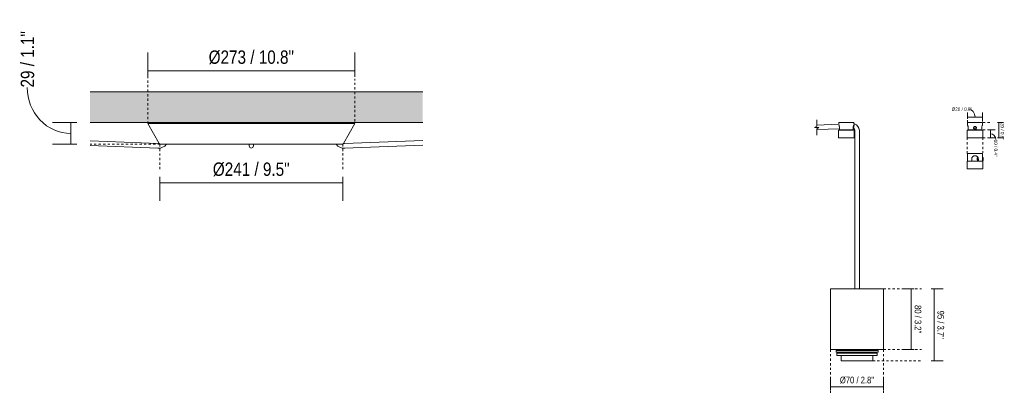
# Model space of a CAD drawing. Header units: millimetres. Extents: x 5395 to 10045, y 397 to 7363.
# Tile 8 of 9: x 8705 to 10004, y 1638 to 2136. Entities that reach past the tile are written whole.
import ezdxf

# ---------------------------------------------------------------- set-up
doc = ezdxf.new("R2010")
doc.units = ezdxf.units.MM
doc.linetypes.add('Dash', pattern=[6, 3, -3])
doc.layers.add('A-ANNO-DIMS', color=7, linetype='Dash', lineweight=9, true_color=0xd2d2d2)
for name, color, linetype, lineweight in [('A-ANNO-DIMS-2', 7, 'Continuous', 9), ('A-ANNO-DIMS-4', 7, 'Continuous', 9), ('A-ANNO-DIMS-8', 7, 'Continuous', 9), ('A-CLNG', 7, 'Continuous', 9), ('E-LITE-EQPM', 7, 'Continuous', 20)]:
    doc.layers.add(name, color=color, linetype=linetype, lineweight=lineweight)
doc.styles.add('Arial Narrow_3', font='ARIALN.TTF', dxfattribs={"height": 17.6})
doc.styles.add('Arial Narrow_4', font='ARIALN.TTF', dxfattribs={"height": 8.8})
doc.styles.add('Arial Narrow_5', font='ARIALN.TTF', dxfattribs={"height": 4.4})
doc.dimstyles.new('FARO_-_2_2mm_Arial_Narrow_mm_Inch_Left_1', dxfattribs={"dimscale": 304.8, "dimtxt": 18.012385, "dimasz": 0, "dimexe": 0.07874, "dimexo": 0.0625, "dimgap": 0.013123, "dimtad": 1, "dimdec": 0, "dimzin": 0, "dimdsep": 46, "dimtxsty": 'Arial Narrow_3', "dimblk1": 'NONE', "dimblk2": 'NONE', "dimsah": 1, "dimcen": 0.09, "dimadec": 0, "dimazin": 0, "dimtfac": 1, "dimtdec": 4, "dimtix": 1, "dimtmove": 1, "dimatfit": 3, "dimfxl": 0.026247, "dimfxlon": 1, "dimtvp": 1, "dimtolj": 1, "dimtzin": 0, "dimarcsym": 2})
doc.dimstyles.new('FARO_-_2_2mm_Arial_Narrow_mm_Inch_Right_1', dxfattribs={"dimscale": 304.8, "dimtxt": 18.012385, "dimasz": 0, "dimexe": 0.07874, "dimexo": 0.0625, "dimgap": 0.013123, "dimtad": 1, "dimdec": 0, "dimzin": 0, "dimdsep": 46, "dimtxsty": 'Arial Narrow_3', "dimblk1": 'NONE', "dimblk2": 'NONE', "dimsah": 1, "dimcen": 0.09, "dimadec": 0, "dimazin": 0, "dimtfac": 1, "dimtdec": 4, "dimtix": 1, "dimtmove": 0, "dimatfit": 3, "dimfxl": 0.026247, "dimfxlon": 1, "dimtvp": 1, "dimtolj": 1, "dimtzin": 0, "dimarcsym": 2})
doc.dimstyles.new('FARO_-_2_2mm_Arial_Narrow_mm_Inch_Right_2', dxfattribs={"dimscale": 304.8, "dimtxt": 9.006193, "dimasz": 0, "dimexe": 0.03937, "dimexo": 0.0625, "dimgap": 0.006562, "dimtad": 1, "dimdec": 0, "dimzin": 0, "dimdsep": 46, "dimtxsty": 'Arial Narrow_4', "dimblk1": 'NONE', "dimblk2": 'NONE', "dimsah": 1, "dimcen": 0.09, "dimadec": 0, "dimazin": 0, "dimtfac": 1, "dimtdec": 4, "dimtix": 1, "dimtmove": 0, "dimatfit": 3, "dimfxl": 0.013123, "dimfxlon": 1, "dimtvp": 1, "dimtolj": 1, "dimtzin": 0, "dimarcsym": 2})
doc.dimstyles.new('FARO_-_2_2mm_Arial_Narrow_mm_Inch_Right_3', dxfattribs={"dimscale": 304.8, "dimtxt": 4.503096, "dimasz": 0, "dimexe": 0.019685, "dimexo": 0.0625, "dimgap": 0.003281, "dimtad": 1, "dimdec": 0, "dimzin": 0, "dimdsep": 46, "dimtxsty": 'Arial Narrow_5', "dimblk1": 'NONE', "dimblk2": 'NONE', "dimsah": 1, "dimcen": 0.09, "dimadec": 0, "dimazin": 0, "dimtfac": 1, "dimtdec": 4, "dimtix": 1, "dimtmove": 1, "dimatfit": 3, "dimfxl": 0.006562, "dimfxlon": 1, "dimtvp": 1, "dimtolj": 1, "dimtzin": 0, "dimarcsym": 2})
doc.dimstyles.new('FARO_-_2_2mm_Arial_Narrow_mm_Inch_Right_4', dxfattribs={"dimscale": 304.8, "dimtxt": 4.503096, "dimasz": 0, "dimexe": 0.019685, "dimexo": 0.0625, "dimgap": 0.003281, "dimtad": 1, "dimdec": 0, "dimzin": 0, "dimdsep": 46, "dimtxsty": 'Arial Narrow_5', "dimblk1": 'NONE', "dimblk2": 'NONE', "dimsah": 1, "dimcen": 0.09, "dimadec": 0, "dimazin": 0, "dimtfac": 1, "dimtdec": 4, "dimtix": 1, "dimtmove": 0, "dimatfit": 3, "dimfxl": 0.006562, "dimfxlon": 1, "dimtvp": 1, "dimtolj": 1, "dimtzin": 0, "dimarcsym": 2})

# ---------------------------------------------------------------- blocks, each defined once
blk = doc.blocks.new('64314-1 cable   _Suspended_tensor - 64314 MAMBO_CONGA_SAMBA Black structure pendant lamp with tensioner-568983-Alzado_PDF FLORON')
at = {"layer": 'E-LITE-EQPM'}
for p, q in [((7422, 1998.9), (7421.1, 1998.4)), ((7421.1, 1998.4), (7436.3, 1972.2)), ((7421.1, 1998.4), (7421.5, 1998.4)), ((7422, 1998.9), (7422.4, 1998.9)), ((7422.1, 1998.4), (7423, 1998.4)), ((7423, 1998.9), (7423.9, 1998.9)), ((7424.3, 1998.4), (7425.8, 1998.4)), ((7425.1, 1998.9), (7426.6, 1998.9)), ((7427.6, 1998.4), (7429.8, 1998.4)), ((7428.5, 1998.9), (7430.6, 1998.9)), ((7432.2, 1998.4), (7434.9, 1998.4)), ((7433, 1998.9), (7435.7, 1998.9)), ((7437.9, 1998.4), (7441, 1998.4)), ((7438.6, 1998.9), (7441.9, 1998.9)), ((7444.5, 1998.4), (7448.4, 1998.4)), ((7444.8, 1999.4), (7444.7, 1998.9)), ((7445.4, 1998.9), (7449.1, 1998.9)), ((7452.4, 1998.4), (7456.5, 1998.4)), ((7453, 1998.9), (7457.3, 1998.9)), ((7461.6, 1998.9), (7466.8, 1998.9)), ((7461.6, 1998.4), (7465.9, 1998.4)), ((7470.2, 1998.4), (7475.4, 1998.4)), ((7471.9, 1998.9), (7477.1, 1998.9)), ((7480.5, 1998.4), (7487.4, 1998.4)), ((7482.2, 1998.9), (7487.4, 1998.9)), ((7492.5, 1998.9), (7497.7, 1998.9)), ((7492.5, 1998.4), (7497.7, 1998.4)), ((7504.6, 1998.9), (7509.7, 1998.9)), ((7504.6, 1998.4), (7509.7, 1998.4)), ((7516.6, 1998.9), (7523.4, 1998.9)), ((7516.6, 1998.4), (7521.7, 1998.4)), ((7528.6, 1998.9), (7535.5, 1998.9)), ((7528.6, 1998.4), (7535.5, 1998.4)), ((7540.6, 1998.4), (7547.5, 1998.4)), ((7542.3, 1998.9), (7547.5, 1998.9)), ((7554.4, 1998.9), (7557.8, 1998.9)), ((7554.4, 1998.4), (7557.8, 1998.4)), ((7557.8, 1998.9), (7561.2, 1998.9)), ((7557.8, 1998.4), (7561.2, 1998.4)), ((7568.1, 1998.9), (7575, 1998.9)), ((7568.1, 1998.4), (7575, 1998.4)), ((7580.1, 1998.9), (7587, 1998.9)), ((7580.1, 1998.4), (7587, 1998.4)), ((7592.1, 1998.9), (7599, 1998.9)), ((7593.8, 1998.4), (7599, 1998.4)), ((7605.9, 1998.9), (7611, 1998.9)), ((7605.9, 1998.4), (7611, 1998.4)), ((7617.9, 1998.9), (7623, 1998.9)), ((7617.9, 1998.4), (7623, 1998.4)), ((7628.2, 1998.9), (7633.3, 1998.9)), ((7629, 1998.4), (7635.1, 1998.4)), ((7639.2, 1998.9), (7644.3, 1998.9)), ((7640.2, 1998.4), (7645.4, 1998.4)), ((7648.8, 1998.9), (7653.9, 1998.9)), ((7649.8, 1998.4), (7654.5, 1998.4)), ((7658.3, 1998.9), (7662.5, 1998.9)), ((7659.1, 1998.4), (7663.2, 1998.4)), ((7666.6, 1998.9), (7670.3, 1998.9)), ((7667.3, 1998.4), (7671.1, 1998.4)), ((7671, 1998.9), (7670.8, 1999.4)), ((7673.8, 1998.9), (7677.1, 1998.9)), ((7674.6, 1998.4), (7677.8, 1998.4)), ((7679.4, 1972.2), (7694.5, 1998.4)), ((7680, 1998.9), (7682.7, 1998.9)), ((7680.8, 1998.4), (7683.5, 1998.4)), ((7685.1, 1998.9), (7687.2, 1998.9)), ((7685.9, 1998.4), (7688, 1998.4)), ((7689, 1998.9), (7690.6, 1998.9)), ((7689.9, 1998.4), (7691.4, 1998.4)), ((7691.8, 1998.9), (7692.7, 1998.9)), ((7692.6, 1998.4), (7693.6, 1998.4)), ((7693.3, 1998.9), (7693.7, 1998.9)), ((7694.5, 1998.4), (7693.7, 1998.9)), ((7694.2, 1998.4), (7694.5, 1998.4)), ((7437.1, 1971.3), (7436.7, 1971.5)), ((7457, 1971.1), (7464.3, 1971.1)), ((7482.1, 1971.1), (7514.7, 1971.1)), ((7530.5, 1971.1), (7539, 1971.1)), ((7554.8, 1970.1), (7554.8, 1969.2)), ((7554.8, 1969.2), (7554.8, 1969)), ((7554.8, 1969), (7554.8, 1969)), ((7557.8, 1971.1), (7557.8, 1971.1)), ((7560.8, 1969.2), (7560.8, 1970.1)), ((7560.8, 1969), (7560.8, 1969.2)), ((7560.8, 1969), (7560.8, 1969)), ((7576.7, 1971.1), (7596.6, 1971.1)), ((7609.3, 1971.1), (7609.3, 1971.1)), ((7623.3, 1971.1), (7633.6, 1971.1)), ((7651.4, 1971.1), (7668.5, 1971.1)), ((7669.8, 1971.1), (7668.5, 1971.1)), ((7679, 1971.6), (7678.2, 1971.1))]:
    blk.add_line(p, q, dxfattribs=at)
at = {"layer": 'E-LITE-EQPM', "flags": 128}
for points in [[(7444.8, 1999.4), (7445.3, 2000), (7445.6, 2000)], [(7670.4, 1999.8), (7670.8, 1999.6), (7670.8, 1999.4)], [(7445.9, 1971.1), (7452.3, 1971.1), (7460.4, 1971.1), (7470, 1971.1), (7481, 1971.1), (7493.2, 1971.1), (7506.4, 1971.1), (7520.4, 1971.1), (7535, 1971.1), (7549.9, 1971.1), (7557.8, 1971.1)], [(7554.8, 1971.1), (7554.8, 1969.7), (7554.8, 1969)], [(7557.8, 1966), (7555.7, 1966.9), (7554.8, 1969)], [(7557.8, 1971.1), (7572.9, 1971.1), (7587.7, 1971.1), (7602.1, 1971.1), (7615.7, 1971.1), (7628.4, 1971.1), (7640.1, 1971.1), (7650.4, 1971.1), (7659.3, 1971.1), (7666.6, 1971.1), (7669.8, 1971.1)], [(7560.8, 1969), (7559.9, 1966.8), (7557.8, 1966)], [(7560.8, 1969), (7560.8, 1969.9), (7560.8, 1971.1)]]:
    blk.add_lwpolyline(points, dxfattribs=at)
at = {"layer": 'E-LITE-EQPM'}
for centre, major_axis, ratio, start_param, end_param in [((7557.8, 1969.2), (-3, 0), 0.999241, 0, 0.036829), ((7557.8, 1969.2), (3, 0), 0.99562, 3.141593, 3.178555), ((7557.8, 1969.2), (3, 0), 0.99562, 3.141593, 3.178555), ((7557.8, 1969.1), (3, 0), 0.99562, 3.141593, 3.178555), ((7557.8, 1969.1), (3, 0), 0.99562, 3.403392, 3.443058), ((7557.8, 1969.1), (3, 0), 0.99562, 5.98172, 6.021386), ((7557.8, 1969.2), (3, 0), 0.999241, 6.246357, 6.283185), ((7557.8, 1969.2), (3, 0), 0.99562, 6.246223, 6.283185), ((7557.8, 1969.2), (3, 0), 0.99562, 6.246223, 6.283185), ((7557.8, 1969.1), (3, 0), 0.99562, 6.246223, 6.283185)]:
    blk.add_ellipse(centre, major_axis=major_axis, ratio=ratio, start_param=start_param, end_param=end_param, dxfattribs=at)
blk = doc.blocks.new('64314-1 cable   _Suspended_tensor - 64314 MAMBO_CONGA_SAMBA Black structure pendant lamp with tensioner-570366-Alzado_PDF FLORON')
at = {"layer": 'E-LITE-EQPM'}
for p, q in [((7422, 1998.9), (7421.1, 1998.4)), ((7421.1, 1998.4), (7436.3, 1972.2)), ((7421.1, 1998.4), (7421.2, 1998.4)), ((7421.5, 1998.4), (7422.1, 1998.4)), ((7422, 1998.9), (7422.1, 1998.9)), ((7422.4, 1998.9), (7423, 1998.9)), ((7423, 1998.4), (7424.3, 1998.4)), ((7423.9, 1998.9), (7425.1, 1998.9)), ((7425.8, 1998.4), (7427.6, 1998.4)), ((7426.6, 1998.9), (7428.5, 1998.9)), ((7429.8, 1998.4), (7432.2, 1998.4)), ((7430.6, 1998.9), (7433, 1998.9)), ((7434.9, 1998.4), (7437.9, 1998.4)), ((7435.7, 1998.9), (7438.6, 1998.9)), ((7441, 1998.4), (7444.5, 1998.4)), ((7441.9, 1998.9), (7445.4, 1998.9)), ((7444.8, 1999.4), (7444.7, 1998.9)), ((7448.4, 1998.4), (7452.4, 1998.4)), ((7449.1, 1998.9), (7453, 1998.9)), ((7456.5, 1998.4), (7461.6, 1998.4)), ((7457.3, 1998.9), (7461.6, 1998.9)), ((7465.9, 1998.4), (7470.2, 1998.4)), ((7466.8, 1998.9), (7471.9, 1998.9)), ((7475.4, 1998.4), (7480.5, 1998.4)), ((7477.1, 1998.9), (7482.2, 1998.9)), ((7487.4, 1998.9), (7492.5, 1998.9)), ((7487.4, 1998.4), (7492.5, 1998.4)), ((7497.7, 1998.9), (7504.6, 1998.9)), ((7497.7, 1998.4), (7504.6, 1998.4)), ((7509.7, 1998.9), (7516.6, 1998.9)), ((7509.7, 1998.4), (7516.6, 1998.4)), ((7521.7, 1998.9), (7528.6, 1998.9)), ((7521.7, 1998.4), (7528.6, 1998.4)), ((7535.5, 1998.9), (7542.3, 1998.9)), ((7535.5, 1998.4), (7542.3, 1998.4)), ((7547.5, 1998.9), (7554.4, 1998.9)), ((7547.5, 1998.4), (7554.4, 1998.4)), ((7561.2, 1998.9), (7568.1, 1998.9)), ((7561.2, 1998.4), (7568.1, 1998.4)), ((7573.2, 1998.9), (7580.1, 1998.9)), ((7573.2, 1998.4), (7580.1, 1998.4)), ((7587, 1998.9), (7593.9, 1998.9)), ((7587, 1998.4), (7593.9, 1998.4)), ((7599, 1998.9), (7605.9, 1998.9)), ((7599, 1998.4), (7605.9, 1998.4)), ((7611, 1998.9), (7617.9, 1998.9)), ((7611, 1998.4), (7617.9, 1998.4)), ((7623, 1998.9), (7628.2, 1998.9)), ((7623, 1998.4), (7629, 1998.4)), ((7633.3, 1998.9), (7639.2, 1998.9)), ((7635, 1998.4), (7640.2, 1998.4)), ((7644.3, 1998.9), (7648.8, 1998.9)), ((7645.3, 1998.4), (7649.8, 1998.4)), ((7653.9, 1998.9), (7658.3, 1998.9)), ((7654.5, 1998.4), (7659.1, 1998.4)), ((7662.5, 1998.9), (7666.6, 1998.9)), ((7663.2, 1998.4), (7667.3, 1998.4)), ((7670.3, 1998.9), (7673.8, 1998.9)), ((7671, 1998.9), (7670.8, 1999.4)), ((7671.1, 1998.4), (7674.6, 1998.4)), ((7677.1, 1998.9), (7680, 1998.9)), ((7677.8, 1998.4), (7680.8, 1998.4)), ((7679.4, 1972.2), (7694.5, 1998.4)), ((7682.7, 1998.9), (7685.1, 1998.9)), ((7683.5, 1998.4), (7685.9, 1998.4)), ((7687.2, 1998.9), (7689, 1998.9)), ((7688, 1998.4), (7689.9, 1998.4)), ((7690.6, 1998.9), (7691.8, 1998.9)), ((7691.4, 1998.4), (7692.6, 1998.4)), ((7692.7, 1998.9), (7693.3, 1998.9)), ((7693.6, 1998.9), (7693.7, 1998.9)), ((7693.6, 1998.4), (7694.2, 1998.4)), ((7694.5, 1998.4), (7693.7, 1998.9)), ((7694.5, 1998.4), (7694.5, 1998.4)), ((7437.1, 1971.3), (7436.7, 1971.5)), ((7457, 1971.1), (7464.3, 1971.1)), ((7482.1, 1971.1), (7514.7, 1971.1)), ((7530.5, 1971.1), (7539, 1971.1)), ((7557.8, 1971.1), (7557.8, 1971.1)), ((7576.7, 1971.1), (7596.6, 1971.1)), ((7609.3, 1971.1), (7609.3, 1971.1)), ((7623.3, 1971.1), (7633.6, 1971.1)), ((7651.4, 1971.1), (7668.5, 1971.1)), ((7669.8, 1971.1), (7668.5, 1971.1)), ((7670.5, 1970.4), (7670.6, 1970.3)), ((7679, 1971.6), (7678.2, 1971.1)), ((7680.8, 1972.1), (7679.4, 1972.3))]:
    blk.add_line(p, q, dxfattribs=at)
at = {"layer": 'E-LITE-EQPM', "flags": 128}
for points in [[(7444.8, 1999.4), (7445.3, 2000), (7445.6, 2000)], [(7670.5, 1999.8), (7670.8, 1999.6), (7670.8, 1999.4)], [(7445.9, 1971.1), (7452.3, 1971.1), (7460.4, 1971.1), (7470, 1971.1), (7481, 1971.1), (7493.2, 1971.1), (7506.4, 1971.1), (7520.4, 1971.1), (7535, 1971.1), (7549.9, 1971.1), (7565, 1971.1), (7580, 1971.1), (7594.6, 1971.1), (7608.6, 1971.1), (7621.9, 1971.1), (7634.1, 1971.1), (7645.2, 1971.1), (7654.8, 1971.1), (7663, 1971.1), (7669.5, 1971.1), (7669.8, 1971.1)], [(7679.3, 1966.1), (7679.4, 1966), (7679.8, 1966)]]:
    blk.add_lwpolyline(points, dxfattribs=at)
blk = doc.blocks.new('64314-1 cable   _Suspended_tensor - 64314 MAMBO_CONGA_SAMBA Black structure pendant lamp with tensioner-570366-Alzado_PDF LH')
at = {"layer": 'E-LITE-EQPM'}
for p, q in [((8333.7, 1997.6), (8304.6, 1996.4)), ((8304.6, 1990.4), (8334.7, 1991.6)), ((8333.4, 1989.3), (8333.4, 1979.8)), ((8333.7, 2000), (8333.7, 1997.2)), ((8333.7, 2000), (8353.7, 2000)), ((8333.8, 1989.7), (8333.9, 1989.8)), ((8334.7, 1992.7), (8334.7, 1990)), ((8352.7, 1990), (8334.7, 1990)), ((8338.3, 1990), (8338.3, 1989.8)), ((8349.1, 1989.8), (8349.1, 1990)), ((8352.7, 1990), (8352.7, 1992.7)), ((8352.7, 1992.2), (8353.1, 1992.2)), ((8354.2, 1998.2), (8353.6, 1998.2)), ((8353.7, 1997.7), (8353.7, 2000)), ((8354, 1979.8), (8354, 1989.3)), ((8354.8, 1989.5), (8354.8, 1983.8)), ((8360.9, 1983.8), (8360.9, 1989.5)), ((8333.4, 1979.8), (8354, 1979.8)), ((8354.8, 1983.8), (8354.8, 1780)), ((8360.9, 1780), (8360.9, 1983.8)), ((8330.1, 1698.7), (8330.1, 1696.7)), ((8330.1, 1698.7), (8375.2, 1698.7)), ((8330.1, 1696.7), (8375.2, 1696.7)), ((8331.1, 1695.1), (8331.1, 1692.2)), ((8331.1, 1695.1), (8374.5, 1695.1)), ((8331.1, 1692.2), (8374.5, 1692.2)), ((8337.1, 1692.2), (8337.1, 1685.2)), ((8337.8, 1696.7), (8337.8, 1695.1)), ((8340.1, 1700), (8340.1, 1698.7)), ((8374.5, 1695.1), (8384.5, 1695.1)), ((8374.5, 1692.2), (8384.5, 1692.2)), ((8375.2, 1698.7), (8385.6, 1698.7)), ((8375.2, 1696.7), (8385.6, 1696.7)), ((8375.6, 1698.7), (8375.6, 1700)), ((8377.9, 1695.1), (8377.9, 1696.7)), ((8378.6, 1685.2), (8378.6, 1692.2)), ((8384.6, 1692.2), (8384.6, 1695.1)), ((8385.6, 1696.7), (8385.6, 1698.7)), ((8337.1, 1685.2), (8370.8, 1685.2)), ((8370.8, 1685.2), (8378.6, 1685.2))]:
    blk.add_line(p, q, dxfattribs=at)
at = {"layer": 'E-LITE-EQPM', "flags": 128}
for points in [[(8333.4, 1989.3), (8333.6, 1989.7), (8333.7, 1989.7)], [(8353.5, 1989.8), (8353, 1989.8), (8351.7, 1989.8), (8349.7, 1989.8), (8347.1, 1989.8), (8344.2, 1989.8), (8341.2, 1989.8), (8338.5, 1989.8), (8336.2, 1989.8), (8334.7, 1989.8), (8333.9, 1989.8), (8333.9, 1989.8)], [(8353.1, 1992.2), (8354.4, 1991.1), (8354.8, 1989.6), (8354.8, 1989.5)], [(8353.3, 1989.8), (8353.4, 1989.8), (8353.5, 1989.8)], [(8353.7, 1989.6), (8353.9, 1989.5), (8354, 1989.3)], [(8360.9, 1989.5), (8360.4, 1992.3), (8359.1, 1994.8), (8357.1, 1996.8), (8354.5, 1998.1), (8354.2, 1998.2)]]:
    blk.add_lwpolyline(points, dxfattribs=at)
at = {"layer": 'E-LITE-EQPM'}
for points, knots in [([(8334, 1996.2), (8334.1, 1996), (8334.2, 1995.5), (8334.4, 1994.9), (8334.5, 1994.5), (8334.6, 1994.1), (8334.6, 1993.8), (8334.7, 1993.3), (8334.7, 1992.9), (8334.7, 1992.7)], [0.4004282, 0.4004282, 0.4004282, 0.4004282, 0.5714286, 0.6785714, 0.7321429, 0.7857143, 0.8392857, 0.8928571, 1, 1, 1, 1]), ([(8352.7, 1992.7), (8352.7, 1993), (8352.7, 1993.6), (8352.9, 1994.8), (8353.1, 1995.6), (8353.3, 1996)], [0, 0, 0, 0, 0.1428571, 0.2857143, 0.5474976, 0.5474976, 0.5474976, 0.5474976]), ([(8354.2, 1998.2), (8354.2, 1998.2), (8354.1, 1997.9), (8354, 1996.9), (8353.8, 1995.7), (8353.7, 1994.9), (8353.5, 1994.2), (8353.5, 1993.7), (8353.4, 1993.3), (8353.3, 1992.9), (8353.2, 1992.6), (8353.2, 1992.3), (8353.2, 1992.2), (8353.1, 1992.2)], [-1, -1, -1, -1, -0.833333, -0.666667, -0.555556, -0.444444, -0.388889, -0.333333, -0.277778, -0.222222, -0.166667, -0.111111, 0, 0, 0, 0])]:
    blk.add_open_spline(points, degree=3, knots=knots, dxfattribs=at)
blk = doc.blocks.new('canopy_soporte - canopy-557651-Alzado_PDF SP')
at = {"layer": 'E-LITE-EQPM'}
for p, q in [((5546.7, 1989.3), (5546.7, 1979.8)), ((5547, 2000), (5547, 1997)), ((5547, 2000), (5567, 2000)), ((5548, 1992.7), (5548, 1990)), ((5566, 1990), (5548, 1990)), ((5551.6, 1990), (5551.6, 1989.8)), ((5555.5, 1993.3), (5557, 1994.4)), ((5556.1, 1991.5), (5555.5, 1993.3)), ((5557, 1991.5), (5556.1, 1991.5)), ((5557, 1994.4), (5558.5, 1993.3)), ((5557.9, 1991.5), (5557, 1991.5)), ((5558.5, 1993.3), (5557.9, 1991.5)), ((5562.4, 1989.8), (5562.4, 1990)), ((5566, 1990), (5566, 1992.7)), ((5567, 1997), (5567, 2000)), ((5567.3, 1979.8), (5567.3, 1989.3)), ((5546.7, 1979.8), (5567.3, 1979.8))]:
    blk.add_line(p, q, dxfattribs=at)
at = {"layer": 'E-LITE-EQPM', "flags": 128}
for points in [[(5546.7, 1989.3), (5546.9, 1989.7), (5547, 1989.7)], [(5566.8, 1989.8), (5566.6, 1989.8), (5565.9, 1989.8), (5564.9, 1989.8), (5563.5, 1989.8), (5561.8, 1989.8), (5560, 1989.8), (5558, 1989.8), (5555.9, 1989.8), (5553.9, 1989.8), (5552, 1989.8), (5550.4, 1989.8), (5549, 1989.8), (5548, 1989.8), (5547.4, 1989.8), (5547.2, 1989.8)], [(5567, 1989.6), (5567.2, 1989.6), (5567.3, 1989.3)]]:
    blk.add_lwpolyline(points, dxfattribs=at)
at = {"layer": 'E-LITE-EQPM'}
for start, end in [(90, 270), (270, 90)]:
    blk.add_arc((5557, 1992.8), 2, start, end, dxfattribs=at)
for points, knots in [([(5547, 1997), (5547, 1997), (5547, 1996.9), (5547.2, 1996.5), (5547.5, 1995.7), (5547.7, 1994.9), (5547.8, 1994.5), (5547.9, 1994.1), (5547.9, 1993.8), (5548, 1993.3), (5548, 1992.9), (5548, 1992.7)], [0, 0, 0, 0, 0.142857, 0.285714, 0.571429, 0.678571, 0.732143, 0.785714, 0.839286, 0.892857, 1, 1, 1, 1]), ([(5558.9, 1992.1), (5558.8, 1992), (5558.7, 1991.8), (5558.5, 1991.5), (5558.3, 1991.3), (5558, 1991.1), (5557.7, 1990.9), (5557.3, 1990.8), (5557, 1990.8), (5556.7, 1990.8), (5556.4, 1990.9), (5556.1, 1991), (5555.7, 1991.3), (5555.4, 1991.6), (5555.1, 1992.1), (5555, 1992.5), (5555, 1992.8)], [0.1111111, 0.1111111, 0.1111111, 0.1111111, 0.1666667, 0.2222222, 0.2777778, 0.3333333, 0.3888889, 0.4444444, 0.5138889, 0.5486111, 0.5833333, 0.6527778, 0.7222222, 0.7916667, 0.8611111, 1, 1, 1, 1]), ([(5555.1, 1993.5), (5555.2, 1993.6), (5555.3, 1993.8), (5555.5, 1994.1), (5555.7, 1994.3), (5556, 1994.5), (5556.3, 1994.7), (5556.7, 1994.8), (5557, 1994.8), (5557.3, 1994.8), (5557.6, 1994.7), (5557.9, 1994.6), (5558.3, 1994.3), (5558.6, 1994), (5558.9, 1993.5), (5559, 1993.1), (5559, 1992.8)], [0.1111111, 0.1111111, 0.1111111, 0.1111111, 0.1666667, 0.2222222, 0.2777778, 0.3333333, 0.3888889, 0.4444444, 0.5138889, 0.5486111, 0.5833333, 0.6527778, 0.7222222, 0.7916667, 0.8611111, 1, 1, 1, 1]), ([(5558.5, 1991.5), (5558.5, 1991.4), (5558.3, 1991.3), (5558, 1991.1), (5557.7, 1990.9), (5557.3, 1990.8), (5557, 1990.8), (5556.7, 1990.8), (5556.4, 1990.9), (5556.1, 1991), (5555.7, 1991.3), (5555.5, 1991.5), (5555.4, 1991.6)], [0.2222222, 0.2222222, 0.2222222, 0.2222222, 0.2777778, 0.3333333, 0.3888889, 0.4444444, 0.5138889, 0.5486111, 0.5833333, 0.6527778, 0.7222222, 0.7916667, 0.7916667, 0.7916667, 0.7916667]), ([(5555.5, 1994.1), (5555.5, 1994.2), (5555.7, 1994.3), (5556, 1994.5), (5556.3, 1994.7), (5556.7, 1994.8), (5557, 1994.8), (5557.3, 1994.8), (5557.6, 1994.7), (5557.9, 1994.6), (5558.3, 1994.3), (5558.5, 1994.1), (5558.6, 1994)], [0.2222222, 0.2222222, 0.2222222, 0.2222222, 0.2777778, 0.3333333, 0.3888889, 0.4444444, 0.5138889, 0.5486111, 0.5833333, 0.6527778, 0.7222222, 0.7916667, 0.7916667, 0.7916667, 0.7916667]), ([(5566, 1992.7), (5566, 1993), (5566, 1993.6), (5566.2, 1994.9), (5566.6, 1996), (5566.9, 1996.8), (5567, 1997), (5567, 1997)], [0, 0, 0, 0, 0.142857, 0.285714, 0.571429, 0.785714, 1, 1, 1, 1])]:
    blk.add_open_spline(points, degree=3, knots=knots, dxfattribs=at)
for points in [[(5555.2, 1992), (5555.2, 1992), (5555.1, 1992.1), (5555.1, 1992.1)], [(5558.8, 1993.6), (5558.8, 1993.6), (5558.9, 1993.5), (5558.9, 1993.5)]]:
    blk.add_open_spline(points, degree=3, dxfattribs=at)
blk = doc.blocks.new('canopy_soporte - canopy-V1-Alzado_PDF SP')
at = {"layer": 'E-LITE-EQPM'}
for p, q in [((5547, 1959), (5547, 1949)), ((5547, 1959), (5557, 1959)), ((5552.6, 1949), (5552.6, 1951.7)), ((5557, 1959), (5567, 1959)), ((5560.7, 1953.8), (5559.7, 1952.8)), ((5559.7, 1952.8), (5559.7, 1950.8)), ((5559.7, 1950.8), (5560.7, 1949.8)), ((5560.8, 1953.8), (5560.7, 1953.8)), ((5560.7, 1949.8), (5560.7, 1953.8)), ((5560.7, 1949.8), (5561.4, 1949.8)), ((5561.4, 1951.7), (5561.4, 1949)), ((5567, 1953.8), (5567, 1959)), ((5567.7, 1953.8), (5567, 1953.8)), ((5567, 1949.8), (5567.7, 1949.8)), ((5567, 1949), (5567, 1949.8)), ((5567.7, 1953.8), (5567.7, 1949.8)), ((5546.7, 1948.3), (5546.7, 1938.8)), ((5546.7, 1938.8), (5557, 1938.8)), ((5552.6, 1949), (5547, 1949)), ((5550.1, 1949), (5550.1, 1948.8)), ((5552.6, 1948.8), (5552.6, 1949)), ((5557, 1938.8), (5567.3, 1938.8)), ((5561.4, 1949), (5561.4, 1948.8)), ((5567, 1949), (5561.4, 1949)), ((5563.9, 1948.8), (5563.9, 1949)), ((5567.3, 1938.8), (5567.3, 1948.3))]:
    blk.add_line(p, q, dxfattribs=at)
at = {"layer": 'E-LITE-EQPM', "flags": 128}
for points in [[(5546.7, 1948.3), (5546.9, 1948.7), (5547.2, 1948.8)], [(5557, 1948.8), (5555, 1948.8), (5553, 1948.8), (5551.2, 1948.8), (5549.7, 1948.8), (5548.5, 1948.8), (5547.7, 1948.8), (5547.3, 1948.8), (5547.2, 1948.8)], [(5547.2, 1948.8), (5547.4, 1948.8), (5548.1, 1948.8), (5549.1, 1948.8), (5549.2, 1948.8)], [(5566.8, 1948.8), (5566.6, 1948.8), (5565.9, 1948.8), (5564.9, 1948.8), (5563.5, 1948.8), (5561.8, 1948.8), (5560, 1948.8), (5558, 1948.8), (5557, 1948.8)], [(5564.8, 1948.8), (5565.5, 1948.8), (5566.3, 1948.8), (5566.7, 1948.8), (5566.8, 1948.8)], [(5566.8, 1948.8), (5567.2, 1948.6), (5567.3, 1948.3)]]:
    blk.add_lwpolyline(points, dxfattribs=at)
at = {"layer": 'E-LITE-EQPM'}
for points, knots in [([(5552.6, 1951.7), (5552.6, 1952), (5552.7, 1952.6), (5553.2, 1953.9), (5554.1, 1955), (5555.5, 1955.8), (5556.5, 1956), (5557, 1956)], [0, 0, 0, 0, 0.142857, 0.285714, 0.571429, 0.785714, 1, 1, 1, 1]), ([(5557, 1956), (5557.3, 1956), (5558, 1955.9), (5559.2, 1955.5), (5560.2, 1954.7), (5560.8, 1953.9), (5561, 1953.5), (5561.1, 1953.1), (5561.2, 1952.8), (5561.3, 1952.3), (5561.4, 1951.9), (5561.4, 1951.7)], [0, 0, 0, 0, 0.142857, 0.285714, 0.571429, 0.678571, 0.732143, 0.785714, 0.839286, 0.892857, 1, 1, 1, 1]), ([(5567, 1953.7), (5567, 1953.7), (5567, 1953.8), (5567, 1953.8), (5567, 1953.8)], [0.3888889, 0.3888889, 0.3888889, 0.3888889, 0.4444444, 0.5138889, 0.5138889, 0.5138889, 0.5138889])]:
    blk.add_open_spline(points, degree=3, knots=knots, dxfattribs=at)
for points in [[(5566.8, 1951.8), (5566.8, 1951.9), (5566.8, 1952.2), (5566.8, 1952.5), (5566.8, 1952.8), (5566.9, 1953), (5566.9, 1953.1)], [(5566.8, 1951.1), (5566.8, 1951.3), (5566.8, 1951.6), (5566.8, 1951.8)], [(5566.9, 1950.6), (5566.9, 1950.7), (5566.8, 1950.8), (5566.8, 1951)], [(5566.9, 1953.3), (5566.9, 1953.4), (5566.9, 1953.5), (5566.9, 1953.5)], [(5567, 1950), (5566.9, 1950.1), (5566.9, 1950.2), (5566.9, 1950.3)], [(5567, 1949.8), (5567, 1949.8), (5567, 1949.8), (5567, 1949.9), (5567, 1949.9)]]:
    blk.add_open_spline(points, degree=3, dxfattribs=at)
blk = doc.blocks.new('DIMBLOCK10-Alzado_PDF FLORON')
at = {"layer": 'A-ANNO-DIMS-8', "color": 251, "true_color": 0x5b5b5b, "transparency": 16777216}
for p, q in [((8873.6, 2060.2), (8873.6, 2092.2)), ((9147, 2060.2), (9147, 2092.2)), ((8873.6, 2068.2), (9147, 2068.2)), ((8873.6, 2068.2), (8873.6, 2060.2)), ((9147, 2068.2), (9147, 2060.2))]:
    blk.add_line(p, q, dxfattribs=at)
at = {"layer": 'A-ANNO-DIMS-8', "color": 0, "transparency": 16777216, "insert": (8954, 2095), "char_height": 17.6, "width": 135.179, "attachment_point": 1, "line_spacing_factor": 0.974696, "style": 'Arial Narrow_3'}
blk.add_mtext('Ø273 / 10.8"', dxfattribs=at)
blk = doc.blocks.new('_None')
blk = doc.blocks.new('DIMBLOCK11-Alzado_PDF FLORON')
at = {"layer": 'A-ANNO-DIMS-8', "color": 251, "true_color": 0x5b5b5b, "transparency": 16777216}
for p, q in [((8889.7, 1928.2), (8889.7, 1896.2)), ((8889.7, 1920.2), (8889.7, 1928.2)), ((9130.9, 1928.2), (9130.9, 1896.2)), ((9130.9, 1920.2), (9130.9, 1928.2)), ((8889.7, 1920.2), (9130.9, 1920.2))]:
    blk.add_line(p, q, dxfattribs=at)
at = {"layer": 'A-ANNO-DIMS-8', "color": 0, "transparency": 16777216, "insert": (8959.5, 1947), "char_height": 17.6, "width": 121.798, "attachment_point": 1, "line_spacing_factor": 0.974696, "style": 'Arial Narrow_3'}
blk.add_mtext('Ø241 / 9.5"', dxfattribs=at)
blk = doc.blocks.new('DIMBLOCK12-Alzado_PDF FLORON')
at = {"layer": 'A-ANNO-DIMS-8', "color": 251, "true_color": 0x5b5b5b, "transparency": 16777216}
for p, q in [((8779.9, 2000), (8747.9, 2000)), ((8771.9, 2000), (8771.9, 1971.1)), ((8771.9, 2000), (8779.9, 2000)), ((8779.9, 1971.1), (8747.9, 1971.1)), ((8771.9, 1971.1), (8779.9, 1971.1))]:
    blk.add_line(p, q, dxfattribs=at)
blk.add_ellipse((8771.9, 2046.1), major_axis=(0, 60.6), ratio=0.9469, start_param=1.570796, end_param=3.141593, dxfattribs=at)
at = {"layer": 'A-ANNO-DIMS-8', "color": 0, "transparency": 16777216, "insert": (8706, 2046.1), "char_height": 17.6, "width": 89.547, "attachment_point": 1, "rotation": 90, "line_spacing_factor": 0.974696, "style": 'Arial Narrow_3'}
blk.add_mtext('29 / 1.1"', dxfattribs=at)
blk = doc.blocks.new('DIMBLOCK14-Alzado_PDF LH')
at = {"layer": 'A-ANNO-DIMS-4', "color": 251, "true_color": 0x5b5b5b, "transparency": 16777216}
for p, q in [((9774.8, 1650.4), (9774.8, 1662.7)), ((9774.8, 1650.7), (9844.8, 1650.7)), ((9774.8, 1650.7), (9774.8, 1646.7)), ((9844.8, 1650.4), (9844.8, 1662.7)), ((9844.8, 1650.7), (9844.8, 1646.7))]:
    blk.add_line(p, q, dxfattribs=at)
at = {"layer": 'A-ANNO-DIMS-4', "color": 0, "transparency": 16777216, "insert": (9787.2, 1664.1), "char_height": 8.8, "width": 54.209, "attachment_point": 1, "line_spacing_factor": 0.974696, "style": 'Arial Narrow_4'}
blk.add_mtext('Ø70 / 2.8"', dxfattribs=at)
blk = doc.blocks.new('DIMBLOCK15-Alzado_PDF LH')
at = {"layer": 'A-ANNO-DIMS-4', "color": 251, "true_color": 0x5b5b5b, "transparency": 16777216}
for p, q in [((9881.6, 1780), (9869.4, 1780)), ((9881.4, 1700), (9881.4, 1780)), ((9881.4, 1780), (9885.4, 1780)), ((9881.6, 1700), (9869.4, 1700)), ((9881.4, 1700), (9885.4, 1700))]:
    blk.add_line(p, q, dxfattribs=at)
at = {"layer": 'A-ANNO-DIMS-4', "color": 0, "transparency": 16777216, "insert": (9894.7, 1758.7), "char_height": 8.8, "width": 44.774, "attachment_point": 1, "rotation": 270, "line_spacing_factor": 0.974696, "style": 'Arial Narrow_4'}
blk.add_mtext('80 / 3.2"', dxfattribs=at)
blk = doc.blocks.new('DIMBLOCK16-Alzado_PDF LH')
at = {"layer": 'A-ANNO-DIMS-4', "color": 251, "true_color": 0x5b5b5b, "transparency": 16777216}
for p, q in [((9907.5, 1780), (9923.5, 1780)), ((9911.5, 1780), (9907.5, 1780)), ((9911.5, 1685.2), (9911.5, 1780)), ((9907.5, 1685.2), (9923.5, 1685.2)), ((9911.5, 1685.2), (9907.5, 1685.2))]:
    blk.add_line(p, q, dxfattribs=at)
at = {"layer": 'A-ANNO-DIMS-4', "color": 0, "transparency": 16777216, "insert": (9924.8, 1751.3), "char_height": 8.8, "width": 44.774, "attachment_point": 1, "rotation": 270, "line_spacing_factor": 0.974696, "style": 'Arial Narrow_4'}
blk.add_mtext('95 / 3.7"', dxfattribs=at)
blk = doc.blocks.new('DIMBLOCK17-Alzado_PDF SP')
at = {"layer": 'A-ANNO-DIMS-2', "color": 251, "true_color": 0x5b5b5b, "transparency": 16777216}
for p, q in [((9955.6, 2006.4), (9955.6, 2012.9)), ((9955.6, 2006.9), (9975.5, 2006.9)), ((9955.6, 2006.9), (9955.6, 2004.9)), ((9975.5, 2006.4), (9975.5, 2012.9)), ((9975.5, 2006.9), (9975.5, 2004.9))]:
    blk.add_line(p, q, dxfattribs=at)
blk.add_ellipse((9957.4, 2006.9), major_axis=(0, 10.7), ratio=0.763614, start_param=4.712389, end_param=6.283185, dxfattribs=at)
at = {"layer": 'A-ANNO-DIMS-2', "color": 0, "transparency": 16777216, "insert": (9934.8, 2019.7), "char_height": 4.4, "width": 27.104, "attachment_point": 1, "line_spacing_factor": 0.974696, "style": 'Arial Narrow_5'}
blk.add_mtext('Ø20 / 0.8"', dxfattribs=at)
blk = doc.blocks.new('DIMBLOCK18-Alzado_PDF SP')
at = {"layer": 'A-ANNO-DIMS-2', "color": 251, "true_color": 0x5b5b5b, "transparency": 16777216}
for p, q in [((9984, 1990), (9992, 1990)), ((9986, 1990), (9984, 1990)), ((9986, 1990), (9986, 1979.8)), ((9984, 1979.8), (9992, 1979.8)), ((9986, 1979.8), (9984, 1979.8))]:
    blk.add_line(p, q, dxfattribs=at)
blk.add_ellipse((9986, 1977.2), major_axis=(0, 7.68), ratio=0.927685, start_param=4.712389, end_param=6.283185, dxfattribs=at)
at = {"layer": 'A-ANNO-DIMS-2', "color": 0, "transparency": 16777216, "insert": (9995.2, 1977.2), "char_height": 4.4, "width": 22.387, "attachment_point": 1, "rotation": 270, "line_spacing_factor": 0.974696, "style": 'Arial Narrow_5'}
blk.add_mtext('10 / 0.4"', dxfattribs=at)
blk = doc.blocks.new('DIMBLOCK19-Alzado_PDF SP')
at = {"layer": 'A-ANNO-DIMS-2', "color": 251, "true_color": 0x5b5b5b, "transparency": 16777216}
for p, q in [((9995.2, 2000), (10003.2, 2000)), ((9997.2, 2000), (9995.2, 2000)), ((9997.2, 2000), (9997.2, 1979.8)), ((9995.2, 1979.8), (10003.2, 1979.8)), ((9997.2, 1979.8), (9995.2, 1979.8))]:
    blk.add_line(p, q, dxfattribs=at)
at = {"layer": 'A-ANNO-DIMS-2', "color": 0, "transparency": 16777216, "insert": (10003.9, 1999.2), "char_height": 4.4, "width": 22.387, "attachment_point": 1, "rotation": 270, "line_spacing_factor": 0.974696, "style": 'Arial Narrow_5'}
blk.add_mtext('20 / 0.8"', dxfattribs=at)

msp = doc.modelspace()

# ---------------------------------------------------------------- hatches: boundary and pattern name
at = {"layer": 'A-CLNG', "true_color": 0xe8e8e8}
msp.add_hatch(color=254, dxfattribs=at).paths.add_polyline_path([(9015.4, 2000), (9236.7, 2000), (9236.7, 2040.5), (8797.5, 2040.5), (8797.5, 2000), (9013.7, 2000)], flags=0)

# ---------------------------------------------------------------- linework, layer by layer
at = {"layer": 'A-ANNO-DIMS'}
for p, q in [((8873.6, 1998.4), (8873.6, 2064.4)), ((9147, 2001.4), (9147, 2057.4)), ((9955.6, 2000), (9955.6, 2006.4)), ((9975.5, 2001.4), (9975.5, 2006.4)), ((9985.2, 2000), (9975.9, 2000)), ((9985.2, 1990), (9975.9, 1990)), ((9955.3, 1979.8), (9955.3, 1959)), ((9975.9, 1979.8), (9975.9, 1959.8)), ((9984.9, 1979.8), (9975.9, 1979.8)), ((8889.7, 1971.1), (8797.5, 1971.1)), ((8889.7, 1971.1), (8889.7, 1935.2)), ((9130.9, 1971.2), (9130.9, 1935.2)), ((9844.8, 1780), (9894.8, 1780)), ((9774.8, 1700), (9774.8, 1643)), ((9844.8, 1700), (9894.8, 1700)), ((9844.8, 1700), (9844.8, 1643)), ((9830.6, 1685.2), (9894.8, 1685.2))]:
    msp.add_line(p, q, dxfattribs=at)
at = {"layer": 'A-CLNG'}
for p, q in [((8797.5, 2040.5), (9236.7, 2040.5)), ((9236.7, 2000), (8797.5, 2000))]:
    msp.add_line(p, q, dxfattribs=at)
at = {"layer": 'E-LITE-EQPM'}
for p, q in [((9756.6, 2003.2), (9756.6, 1994.9)), ((9753.6, 1993.2), (9756.6, 1994.9)), ((9756.6, 1993.2), (9753.6, 1993.2)), ((9756.6, 1993.2), (9759.6, 1993.2)), ((9759.6, 1993.2), (9756.6, 1991.4)), ((9756.6, 1991.4), (9756.6, 1983.2)), ((8797.5, 1975.7), (8887.3, 1972.1)), ((9236.7, 1976.3), (9133.3, 1972.1)), ((8887.1, 1965.9), (8797.5, 1969.5)), ((8888.7, 1972.2), (8889.4, 1971.1)), ((8889.4, 1971.1), (8898.3, 1971.1)), ((9131.2, 1971.1), (9122.3, 1971.1)), ((9131.9, 1972.2), (9131.2, 1971.1)), ((9133.5, 1965.9), (9236.7, 1970)), ((9844.8, 1780), (9774.8, 1780)), ((9774.8, 1780), (9774.8, 1700)), ((9844.8, 1700), (9844.8, 1780)), ((9774.8, 1700), (9844.8, 1700))]:
    msp.add_line(p, q, dxfattribs=at)
for centre, radius, start, end in [((8887.6, 1979.5), 13.6, 267.7204, 321.6535), ((8887.6, 1979.7), 7.59, 267.7204, 278.3616), ((9133, 1979.5), 13.6, 218.3465, 272.2796), ((9133, 1979.7), 7.59, 261.6384, 272.2796)]:
    msp.add_arc(centre, radius, start, end, dxfattribs=at)

# ---------------------------------------------------------------- block references
for name, p in [('64314-1 cable   _Suspended_tensor - 64314 MAMBO_CONGA_SAMBA Black structure pendant lamp with tensioner-568983-Alzado_PDF FLORON', (1452.5, 0)), ('64314-1 cable   _Suspended_tensor - 64314 MAMBO_CONGA_SAMBA Black structure pendant lamp with tensioner-570366-Alzado_PDF FLORON', (1452.5, 0)), ('64314-1 cable   _Suspended_tensor - 64314 MAMBO_CONGA_SAMBA Black structure pendant lamp with tensioner-570366-Alzado_PDF LH', (1452, 0)), ('canopy_soporte - canopy-557651-Alzado_PDF SP', (4408.6, 0)), ('canopy_soporte - canopy-V1-Alzado_PDF SP', (4408.6, 0))]:
    msp.add_blockref(name, p, dxfattribs=at)

# ---------------------------------------------------------------- dimensions: what is measured, and where the dimension line sits
at = {"layer": 'A-ANNO-DIMS', "color": 251, "linetype": 'Continuous', "true_color": 0x5b5b5b}
for base, p1, p2, dimstyle, override, picture, middle in [((8771.9, 1971.1), (8779.9, 2000), (8779.9, 1971.1), 'FARO_-_2_2mm_Arial_Narrow_mm_Inch_Left_1', {"dimpost": '<>', "dimfxl": 28.928973}, 'DIMBLOCK12-Alzado_PDF FLORON', (8717.8, 2090.9)), ((9986, 1979.8), (9984, 1990), (9984, 1979.8), 'FARO_-_2_2mm_Arial_Narrow_mm_Inch_Right_3', {"dimtad": 4, "dimpost": '<>', "dimfxl": 10.225875}, 'DIMBLOCK18-Alzado_PDF SP', (9992.3, 1966))]:
    dim = msp.add_linear_dim(base=base, p1=p1, p2=p2, angle=90, dimstyle=dimstyle, override=override, dxfattribs=at)
    dim.commit()
    dim.dimension.update_dxf_attribs({"geometry": picture, "text_midpoint": middle, "dimtype": 160, "text_rotation": 90})
for base, p1, p2, dimstyle, override, picture, middle in [((9147, 2068.2), (8873.6, 2060.2), (9147, 2060.2), 'FARO_-_2_2mm_Arial_Narrow_mm_Inch_Right_1', {"dimpost": '<>', "dimfxl": 273.376927}, 'DIMBLOCK10-Alzado_PDF FLORON', (9010.3, 2083.8)), ((9130.9, 1920.2), (8889.7, 1928.2), (9130.9, 1928.2), 'FARO_-_2_2mm_Arial_Narrow_mm_Inch_Right_1', {"dimpost": '<>', "dimfxl": 241.194106}, 'DIMBLOCK11-Alzado_PDF FLORON', (9010.3, 1935.8)), ((9844.8, 1650.7), (9774.8, 1646.7), (9844.8, 1646.7), 'FARO_-_2_2mm_Arial_Narrow_mm_Inch_Right_2', {"dimpost": '<>', "dimfxl": 70}, 'DIMBLOCK14-Alzado_PDF LH', (9809.8, 1658.5))]:
    dim = msp.add_linear_dim(base=base, p1=p1, p2=p2, text='Ø<>', dimstyle=dimstyle, override=override, dxfattribs=at)
    dim.commit()
    dim.dimension.update_dxf_attribs({"geometry": picture, "text_midpoint": middle})
dim = msp.add_linear_dim(base=(9975.5, 2006.9), p1=(9955.6, 2004.9), p2=(9975.5, 2004.9), text='Ø<>', dimstyle='FARO_-_2_2mm_Arial_Narrow_mm_Inch_Right_3', override={"dimpost": '<>', "dimfxl": 19.823138}, dxfattribs=at)
dim.commit()
dim.dimension.update_dxf_attribs({"geometry": 'DIMBLOCK17-Alzado_PDF SP', "text_midpoint": (9948.4, 2016.8), "dimtype": 160})
for base, p1, p2, dimstyle, override, picture, middle in [((9997.2, 1979.8), (9995.2, 2000), (9995.2, 1979.8), 'FARO_-_2_2mm_Arial_Narrow_mm_Inch_Right_4', {"dimtad": 4, "dimpost": '<>', "dimfxl": 20.225875}, 'DIMBLOCK19-Alzado_PDF SP', (10001, 1989.9)), ((9881.4, 1780), (9885.4, 1700), (9885.4, 1780), 'FARO_-_2_2mm_Arial_Narrow_mm_Inch_Right_2', {"dimtad": 4, "dimpost": '<>', "dimfxl": 80.048327}, 'DIMBLOCK15-Alzado_PDF LH', (9889.1, 1740)), ((9911.5, 1780), (9907.5, 1685.2), (9907.5, 1780), 'FARO_-_2_2mm_Arial_Narrow_mm_Inch_Right_2', {"dimtad": 4, "dimpost": '<>', "dimfxl": 94.840995}, 'DIMBLOCK16-Alzado_PDF LH', (9919.2, 1732.6))]:
    dim = msp.add_linear_dim(base=base, p1=p1, p2=p2, angle=90, dimstyle=dimstyle, override=override, dxfattribs=at)
    dim.commit()
    dim.dimension.update_dxf_attribs({"geometry": picture, "text_midpoint": middle})

doc.saveas('drawing.dxf')
